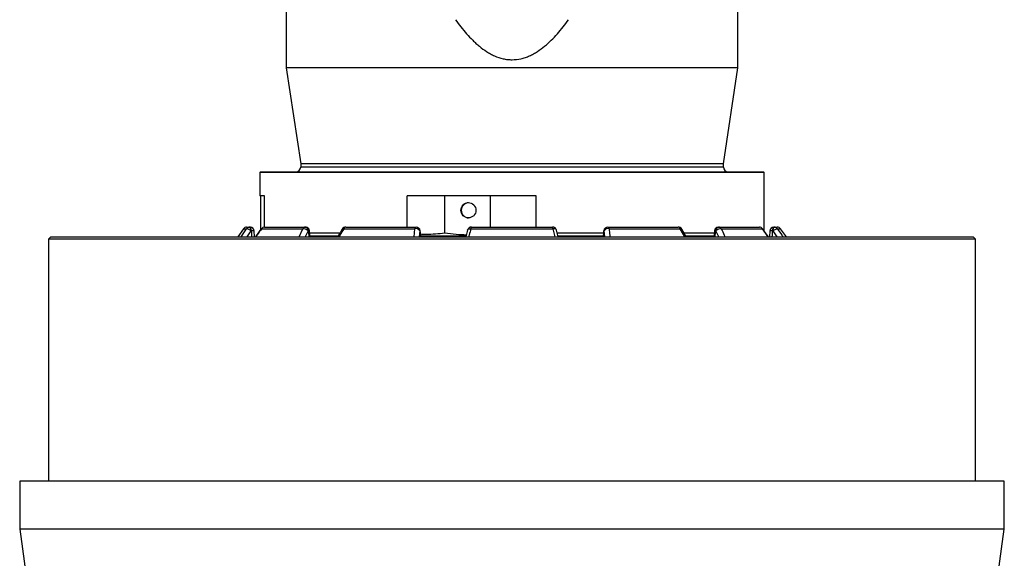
# Model space of a CAD drawing. Header units: millimetres. Extents: x 1298 to 2528, y 500 to 3537.
# Tile 3 of 7: x 1298 to 2528, y 1172 to 1845. Entities that reach past the tile are written whole.
import ezdxf

# ---------------------------------------------------------------- set-up
doc = ezdxf.new("R2010")
doc.units = ezdxf.units.MM

msp = doc.modelspace()

# ---------------------------------------------------------------- linework, layer by layer
at = {"color": 7, "linetype": 'Continuous', "lineweight": 25}
for p, q in [((1631.5, 2536.3), (1631.5, 1784.8)), ((2195.5, 1784.8), (2195.5, 2536.3)), ((1631.5, 1784.8), (1649.5, 1664.8)), ((2195.5, 1784.8), (1631.5, 1784.8)), ((2177.5, 1664.8), (2195.5, 1784.8)), ((1649.5, 1664.8), (1649.5, 1660.8)), ((2177.5, 1664.8), (1649.5, 1664.8)), ((2177.5, 1660.8), (2177.5, 1664.8)), ((1599.5, 1654.8), (1598.5, 1653.8)), ((1598.5, 1653.8), (1598.5, 1624.8)), ((2228.5, 1653.8), (1598.5, 1653.8)), ((1599.5, 1654.8), (2227.5, 1654.8)), ((2228.5, 1653.8), (2227.5, 1654.8)), ((2228.5, 1581.1), (2228.5, 1653.8)), ((1599.9, 1624.8), (1598.5, 1624.8)), ((1604.2, 1624.8), (1599.9, 1624.8)), ((1599.9, 1583), (1599.9, 1624.8)), ((1604.2, 1585.8), (1604.2, 1624.8)), ((1829.5, 1624.8), (1782.5, 1624.8)), ((1782.5, 1585.8), (1782.5, 1624.8)), ((1829.5, 1578.2), (1829.5, 1624.8)), ((1943.5, 1624.8), (1829.5, 1624.8)), ((1886, 1624.8), (1886, 1585.8)), ((1943.5, 1585.8), (1943.5, 1624.8)), ((1578, 1583.7), (1570.8, 1573.8)), ((1582, 1585.8), (1585.9, 1585.8)), ((1585.9, 1585.8), (1586.5, 1585.8)), ((1587.8, 1581.2), (1587.2, 1581.2)), ((1591.9, 1573.8), (1591.5, 1581.1)), ((1600.7, 1583.7), (1652, 1583.7)), ((1604.5, 1585.8), (1655.2, 1585.8)), ((1655.2, 1585.8), (1655.6, 1585.8)), ((1659.1, 1581.2), (1658.7, 1581.2)), ((1661.2, 1573.8), (1660.6, 1581.2)), ((1698.4, 1578.2), (1660.7, 1578.2)), ((1703.3, 1583.7), (1792.2, 1583.7)), ((1705.8, 1585.8), (1793.6, 1585.8)), ((1793.6, 1585.8), (1793.8, 1585.8)), ((1798.6, 1581.2), (1798.4, 1581.2)), ((1799.5, 1573.8), (1798.7, 1581.2)), ((1858, 1582.1), (1855.7, 1573.8)), ((1862.2, 1583.7), (1964.8, 1583.7)), ((1862.8, 1585.8), (1964.2, 1585.8)), ((1971.3, 1573.8), (1969, 1582.1)), ((2028, 1578.2), (1970.1, 1578.2)), ((2028.2, 1581.2), (2027.5, 1573.8)), ((2028.5, 1581.2), (2028.4, 1581.2)), ((2033.2, 1585.8), (2033.3, 1585.8)), ((2033.3, 1585.8), (2121.2, 1585.8)), ((2034.8, 1583.7), (2123.7, 1583.7)), ((2131, 1573.8), (2125.5, 1583.3)), ((2166.2, 1578.2), (2128.6, 1578.2)), ((2166.4, 1581.2), (2165.7, 1573.8)), ((2168.3, 1581.2), (2167.9, 1581.2)), ((2171.4, 1585.8), (2171.8, 1585.8)), ((2171.8, 1585.8), (2222.5, 1585.8)), ((2174.9, 1583.7), (2226.3, 1583.7)), ((2233.9, 1573.8), (2226.5, 1583.7)), ((2235.5, 1581.1), (2235, 1573.8)), ((2239.7, 1581.2), (2239.2, 1581.2)), ((2240.5, 1585.8), (2241, 1585.8)), ((2241, 1585.8), (2244.9, 1585.8)), ((2256.2, 1573.8), (2249, 1583.7)), ((1337.5, 1573.8), (1334.5, 1570.8)), ((1334.5, 1570.8), (1334.5, 1268.7)), ((2492.5, 1570.8), (1334.5, 1570.8)), ((1337.5, 1573.8), (2489.5, 1573.8)), ((2492.5, 1570.8), (2489.5, 1573.8)), ((2492.5, 1268.7), (2492.5, 1570.8)), ((1298.5, 1268.7), (1298.5, 1208.7)), ((2528.5, 1268.7), (1298.5, 1268.7)), ((2528.5, 1208.7), (2528.5, 1268.7)), ((1298.5, 1208.7), (1313.5, 1098.7)), ((2528.5, 1208.7), (1298.5, 1208.7)), ((2513.5, 1098.7), (2528.5, 1208.7))]:
    msp.add_line(p, q, dxfattribs=at)
at = {"color": 1, "linetype": 'Continuous', "lineweight": 25}
for p, q in [((2177.5, 1660.8), (1649.5, 1660.8)), ((1575.1, 1573.8), (1581.9, 1583.7)), ((1578, 1583.7), (1581.9, 1583.7)), ((1587.2, 1581.2), (1582.1, 1573.8)), ((1647.4, 1573.8), (1652, 1583.7)), ((1658.7, 1581.2), (1655.3, 1573.8)), ((1791.1, 1573.8), (1792.2, 1583.7)), ((1798.4, 1581.2), (1797.6, 1573.8)), ((1967.6, 1573.8), (1964.8, 1583.7)), ((2029.3, 1573.8), (2028.5, 1581.2)), ((2129.5, 1573.8), (2123.7, 1583.7)), ((2171.7, 1573.8), (2168.3, 1581.2)), ((2233.6, 1573.8), (2226.3, 1583.7)), ((2244.9, 1573.8), (2239.7, 1581.2)), ((2245, 1583.7), (2249, 1583.7))]:
    msp.add_line(p, q, dxfattribs=at)
at = {"color": 7, "linetype": 'Continuous', "lineweight": 25, "flags": 128}
for points in [[(1849.7, 1606.8), (1849.9, 1608.6), (1850.4, 1610.4), (1851.3, 1612), (1852.4, 1613.5), (1853.8, 1614.7), (1855.5, 1615.5), (1857.2, 1616.1), (1859, 1616.3), (1860.9, 1616.1), (1862.6, 1615.5), (1864.2, 1614.7), (1865.6, 1613.5), (1866.8, 1612), (1867.7, 1610.4), (1868.2, 1608.6), (1868.4, 1606.8), (1868.2, 1604.9), (1867.7, 1603.1), (1866.8, 1601.5), (1865.6, 1600), (1864.2, 1598.9), (1862.6, 1598), (1860.9, 1597.4), (1859, 1597.3), (1857.2, 1597.4), (1855.5, 1598), (1853.8, 1598.9), (1852.4, 1600), (1851.3, 1601.5), (1850.4, 1603.1), (1849.9, 1604.9), (1849.7, 1606.8)], [(1587.2, 1581.2), (1586.4, 1581.8), (1585.6, 1582.3), (1584.8, 1582.8), (1584, 1583.2), (1583.3, 1583.5), (1582.7, 1583.7), (1582.2, 1583.8), (1581.9, 1583.7)], [(1587.2, 1581.2), (1587.2, 1582.1), (1587.1, 1583), (1587, 1583.8), (1586.8, 1584.5), (1586.6, 1585), (1586.4, 1585.4), (1586.2, 1585.7), (1585.9, 1585.8)], [(1587.8, 1581.2), (1587.7, 1582.1), (1587.6, 1583), (1587.5, 1583.8), (1587.4, 1584.5), (1587.2, 1585), (1587, 1585.4), (1586.7, 1585.7), (1586.5, 1585.8)], [(1658.7, 1581.2), (1658.6, 1582.1), (1658.3, 1583), (1658, 1583.8), (1657.6, 1584.5), (1657, 1585), (1656.5, 1585.4), (1655.8, 1585.7), (1655.2, 1585.8)], [(1659.1, 1581.2), (1659, 1582.1), (1658.7, 1583), (1658.4, 1583.8), (1658, 1584.5), (1657.4, 1585), (1656.9, 1585.4), (1656.2, 1585.7), (1655.6, 1585.8)], [(1792.2, 1583.7), (1792.3, 1584.2), (1792.4, 1584.6), (1792.6, 1584.9), (1792.8, 1585.2), (1793, 1585.5), (1793.2, 1585.6), (1793.4, 1585.7), (1793.6, 1585.8)], [(2033.3, 1585.8), (2033.6, 1585.7), (2033.8, 1585.6), (2034, 1585.5), (2034.2, 1585.2), (2034.3, 1584.9), (2034.5, 1584.6), (2034.7, 1584.2), (2034.8, 1583.7)], [(2167.9, 1581.2), (2168, 1582.1), (2168.2, 1583), (2168.6, 1583.8), (2169, 1584.5), (2169.5, 1585), (2170.1, 1585.4), (2170.7, 1585.7), (2171.4, 1585.8)], [(2168.3, 1581.2), (2168.4, 1582.1), (2168.6, 1583), (2169, 1583.8), (2169.4, 1584.5), (2169.9, 1585), (2170.5, 1585.4), (2171.1, 1585.7), (2171.8, 1585.8)], [(2239.2, 1581.2), (2239.2, 1582.1), (2239.3, 1583), (2239.4, 1583.8), (2239.6, 1584.5), (2239.8, 1585), (2240, 1585.4), (2240.2, 1585.7), (2240.5, 1585.8)], [(2239.7, 1581.2), (2239.8, 1582.1), (2239.9, 1583), (2240, 1583.8), (2240.2, 1584.5), (2240.3, 1585), (2240.6, 1585.4), (2240.8, 1585.7), (2241, 1585.8)], [(2239.7, 1581.2), (2240.6, 1581.8), (2241.4, 1582.3), (2242.2, 1582.8), (2243, 1583.2), (2243.7, 1583.5), (2244.3, 1583.7), (2244.7, 1583.8), (2245, 1583.7)]]:
    msp.add_lwpolyline(points, dxfattribs=at)
at = {"color": 1, "linetype": 'Continuous', "lineweight": 25, "flags": 128}
for points in [[(1600.4, 1583.7), (1600.5, 1583.8), (1600.7, 1583.7)], [(1798.6, 1581.2), (1798.7, 1581.2), (1798.7, 1581.2)], [(1858, 1582.1), (1858, 1582.3), (1858.4, 1582.8), (1858.9, 1583.2), (1859.5, 1583.5), (1860.3, 1583.7), (1861.2, 1583.8), (1862.2, 1583.7)], [(1969, 1582.1), (1968.9, 1582.3), (1968.6, 1582.8), (1968.1, 1583.2), (1967.4, 1583.5), (1966.7, 1583.7), (1965.8, 1583.8), (1964.8, 1583.7)], [(2028.4, 1581.2), (2028.2, 1581.2), (2028.2, 1581.2)], [(2226.5, 1583.7), (2226.5, 1583.8), (2226.3, 1583.7)]]:
    msp.add_lwpolyline(points, dxfattribs=at)
at = {"color": 7, "linetype": 'Continuous', "lineweight": 25}
for centre, radius, start, end in [((1643.5, 1660.8), 6, 270, 0), ((2183.5, 1660.8), 6, 180, 270), ((1859.5, 1606.8), 9.43, 91.5107, 180.4296), ((1859.5, 1606.7), 9.43, 179.5704, 268.4893), ((1582, 1580.8), 5, 90, 144), ((1585.9, 1580.8), 4.92, 90.0983, 144.4526), ((1586.5, 1580.8), 5, 3.683, 90), ((1604.5, 1580.8), 5, 90, 143.5824), ((1604.5, 1581.2), 4.57, 90.6264, 146.6876), ((1655.4, 1582), 3.72, 92.7667, 153.5865), ((1652.5, 1574.8), 8.92, 45.8956, 92.9894), ((1655.6, 1580.8), 5, 5.2796, 90), ((1705.8, 1580.8), 5, 90, 149.6575), ((1706.1, 1582.8), 3.03, 96.5391, 161.693), ((1793.3, 1577.6), 6.26, 35.5797, 100.9192), ((1793.5, 1580.9), 4.9, 3.9146, 89.104), ((1793.8, 1580.8), 5, 5.4659, 90), ((1793.7, 1580.9), 4.9, 3.9146, 89.104), ((1862.8, 1580.8), 5, 90, 164.5643), ((1865, 1584), 2.91, 141.5485, 185.0246), ((1964.2, 1580.8), 5, 15.4357, 90), ((1961.9, 1584), 2.91, 354.9754, 38.4515), ((2033.2, 1580.8), 5, 90, 174.5341), ((2033.3, 1580.9), 4.9, 90.896, 176.0854), ((2033.4, 1580.9), 4.9, 90.896, 176.0854), ((2033.6, 1577.6), 6.26, 79.0808, 144.4203), ((2121.2, 1580.8), 5, 30.3425, 90), ((2120.8, 1582.8), 3.03, 18.307, 83.4609), ((2171.4, 1580.8), 5, 90, 174.7204), ((2174.5, 1574.8), 8.92, 87.0106, 134.1044), ((2171.6, 1582), 3.72, 26.4135, 87.2333), ((2222.5, 1580.8), 5, 36.4176, 90), ((2222.5, 1581.2), 4.57, 33.3124, 89.3736), ((2240.5, 1580.8), 5, 90, 176.317), ((2241, 1580.8), 4.92, 35.5474, 89.9017), ((2244.9, 1580.8), 5, 36, 90)]:
    msp.add_arc(centre, radius, start, end, dxfattribs=at)
at = {"color": 1, "linetype": 'Continuous', "lineweight": 25}
for centre, radius, start, end in [((1589.3, 1571.1), 10.2, 77.7507, 98.7024), ((1659.9, 1575.9), 5.33, 83.0974, 98.8113), ((1702.7, 1582.1), 1.68, 70.1716, 135.9715), ((2124.3, 1582.1), 1.68, 43.8347, 109.8681), ((2167.1, 1575.9), 5.33, 81.1887, 96.9027), ((2237.7, 1571.1), 10.2, 81.2976, 102.2493)]:
    msp.add_arc(centre, radius, start, end, dxfattribs=at)
for centre, major_axis, ratio, start_param, end_param in [((1839.9, 4476.5), (-125.5, 5516.4), 0.067633, 2.121808, 2.123392), ((1712.6, 4476.5), (-342.1, 5516.4), 0.049347, 2.120286, 2.12187), ((1639, 4476.5), (-466.3, 5516.4), 0.018003, 2.121825, 2.123409), ((2187.9, 4476.5), (466.3, 5516.4), 0.018003, 4.159776, 4.161361), ((2114.4, 4476.5), (342.1, 5516.4), 0.049347, 4.161315, 4.162899), ((1987, 4476.5), (125.5, 5516.4), 0.067633, 4.159793, 4.161377)]:
    msp.add_ellipse(centre, major_axis=major_axis, ratio=ratio, start_param=start_param, end_param=end_param, dxfattribs=at)
at = {"color": 7, "linetype": 'Continuous', "lineweight": 25}
for points, knots in [([(1843, 1844.8), (1845.2, 1841.7), (1847.4, 1838.7), (1852, 1832.9), (1854.3, 1830), (1859.2, 1824.5), (1861.8, 1821.7), (1865.8, 1817.8), (1867.1, 1816.5), (1869.9, 1814), (1871.3, 1812.8), (1875.6, 1809.2), (1878.6, 1807), (1883.4, 1804), (1885, 1803), (1887.4, 1801.6), (1888.3, 1801.2), (1890, 1800.4), (1890.8, 1800), (1895.1, 1798.1), (1898.7, 1796.9), (1903.2, 1795.8), (1904.2, 1795.6), (1906, 1795.3), (1907, 1795.2), (1909.8, 1794.9), (1911.7, 1794.8), (1917.3, 1794.8), (1921, 1795.2), (1925.6, 1796.3), (1926.5, 1796.5), (1928.4, 1797), (1929.3, 1797.3), (1931.9, 1798.2), (1933.7, 1798.9), (1937.1, 1800.4), (1938.7, 1801.2), (1941.2, 1802.6), (1942, 1803), (1943.6, 1804), (1944.4, 1804.5), (1948.4, 1807), (1951.4, 1809.3), (1957.1, 1814), (1959.9, 1816.5), (1965.1, 1821.7), (1967.7, 1824.4), (1972.6, 1830), (1975, 1832.9), (1979.6, 1838.7), (1981.8, 1841.7), (1984, 1844.8)], [0, 0, 0, 0, 0.0625, 0.0625, 0.125, 0.125, 0.1875, 0.1875, 0.21875, 0.21875, 0.25, 0.25, 0.3125, 0.3125, 0.34375, 0.34375, 0.359375, 0.359375, 0.375, 0.375, 0.4375, 0.4375, 0.453125, 0.453125, 0.46875, 0.46875, 0.5, 0.5, 0.5625, 0.5625, 0.578125, 0.578125, 0.59375, 0.59375, 0.625, 0.625, 0.65625, 0.65625, 0.671875, 0.671875, 0.6875, 0.6875, 0.75, 0.75, 0.8125, 0.8125, 0.875, 0.875, 0.9375, 0.9375, 1, 1, 1, 1]), ([(1600.4, 1583.7), (1598.1, 1580.6), (1595.7, 1577.3), (1593.2, 1573.9), (1593.1, 1573.8)], [0, 0, 0, 0, 0.9469586, 1, 1, 1, 1]), ([(1661.2, 1574.8), (1662.5, 1574.8), (1667.7, 1574.8), (1678.1, 1574.8), (1688.6, 1574.8), (1695, 1574.8), (1696.5, 1574.8)], [0, 0, 0, 0, 0.128026, 0.508917, 0.889808, 1, 1, 1, 1]), ([(1701.5, 1583.3), (1699.6, 1580.1), (1697.8, 1577), (1695.9, 1573.8), (1695.9, 1573.8)], [0, 0, 0, 0, 0.99084, 1, 1, 1, 1]), ([(1829.5, 1578.2), (1825.6, 1577.8), (1817.9, 1576.8), (1807.8, 1576.4), (1801.5, 1576.6), (1799.2, 1576.8)], [0, 0, 0, 0, 0.384057, 0.768103, 1, 1, 1, 1]), ([(1799.4, 1574.8), (1803.9, 1574.8), (1814.7, 1574.8), (1832.4, 1574.8), (1846.8, 1574.8), (1854.8, 1574.8), (1855.9, 1574.8)], [0, 0, 0, 0, 0.2447443, 0.5922145, 0.9396846, 1, 1, 1, 1]), ([(1856.2, 1575.8), (1852.1, 1576), (1843.1, 1576.2), (1834.2, 1577.5), (1829.5, 1578.2)], [0, 0, 0, 0, 0.464898, 1, 1, 1, 1]), ([(1971, 1574.8), (1972.2, 1574.8), (1980.1, 1574.8), (1994.5, 1574.8), (2012.3, 1574.8), (2023.1, 1574.8), (2027.6, 1574.8)], [0, 0, 0, 0, 0.060429, 0.407853, 0.755277, 1, 1, 1, 1]), ([(2130.5, 1574.8), (2131.9, 1574.8), (2138.4, 1574.8), (2148.9, 1574.8), (2159.2, 1574.8), (2164.5, 1574.8), (2165.8, 1574.8)], [0, 0, 0, 0, 0.110638, 0.491316, 0.871994, 1, 1, 1, 1])]:
    msp.add_open_spline(points, degree=3, knots=knots, dxfattribs=at)
at = {"color": 1, "linetype": 'Continuous', "lineweight": 25}
for points, knots in [([(1600.7, 1583.7), (1598.7, 1581), (1596.3, 1577.7), (1593.8, 1574.4), (1593.4, 1573.8)], [0, 0, 0, 0, 0.806738, 1, 1, 1, 1]), ([(1703.3, 1583.7), (1701.7, 1581), (1699.7, 1577.7), (1697.8, 1574.4), (1697.4, 1573.8)], [0, 0, 0, 0, 0.806738, 1, 1, 1, 1]), ([(1862.2, 1583.7), (1861.4, 1581), (1860.5, 1577.7), (1859.6, 1574.4), (1859.4, 1573.8)], [0, 0, 0, 0, 0.8067384, 1, 1, 1, 1]), ([(2034.8, 1583.7), (2035.1, 1581), (2035.4, 1577.7), (2035.8, 1574.4), (2035.8, 1573.8)], [0, 0, 0, 0, 0.806738, 1, 1, 1, 1]), ([(2174.9, 1583.7), (2176.2, 1581), (2177.7, 1577.7), (2179.2, 1574.4), (2179.5, 1573.8)], [0, 0, 0, 0, 0.806738, 1, 1, 1, 1]), ([(2245, 1583.7), (2246.9, 1581), (2249.2, 1577.7), (2251.5, 1574.4), (2251.9, 1573.8)], [0, 0, 0, 0, 0.806738, 1, 1, 1, 1])]:
    msp.add_open_spline(points, degree=3, knots=knots, dxfattribs=at)

doc.saveas('drawing.dxf')
